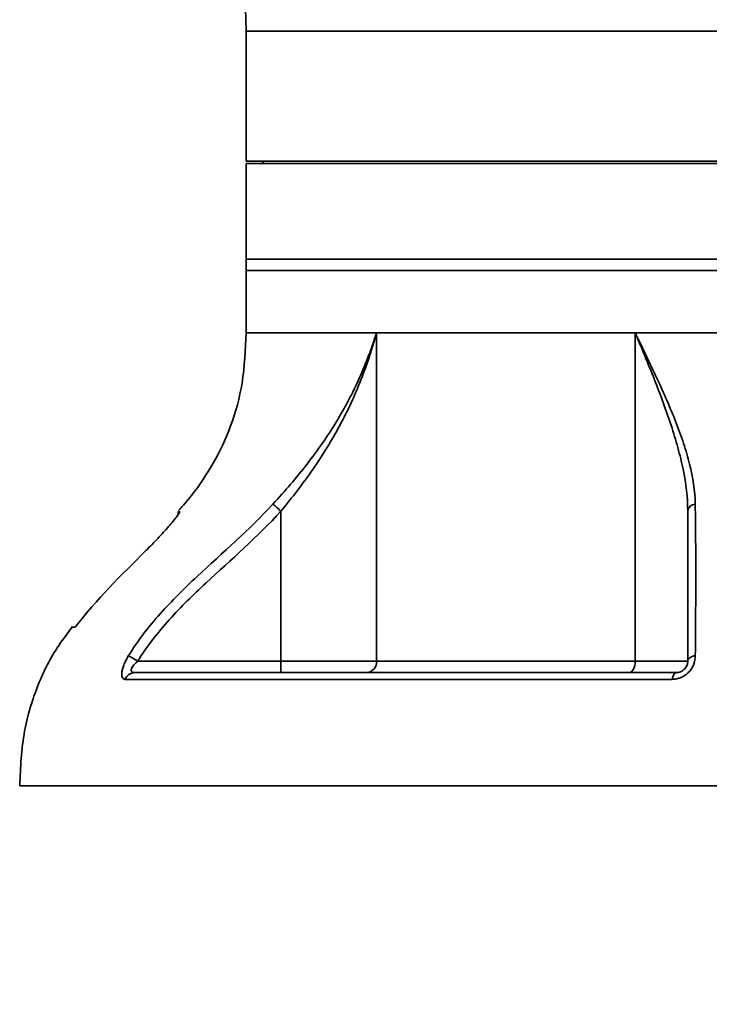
# Model space of a CAD drawing. Header units: millimetres. Extents: x 0 to 134, y 6 to 183.
# Tile 4 of 13: x 118.65 to 122.71, y 74.69 to 80.48. Entities that reach past the tile are written whole.
import ezdxf

# ---------------------------------------------------------------- set-up
doc = ezdxf.new("R2010")
doc.units = ezdxf.units.MM
doc.layers.add('SLD-0', color=179, linetype='Continuous')
doc.layers.add('标注层', color=7, linetype='Continuous')
doc.styles.add('SLDTEXTSTYLE1', font='GOTHIC.TTF', dxfattribs={"width": 0.79431})
doc.styles.add('SLDTEXTSTYLE2', font='GOTHIC.TTF', dxfattribs={"width": 0.913})
doc.dimstyles.new('SLDDIMSTYLE0', dxfattribs={"dimtxt": 2.5, "dimasz": 3.5, "dimexe": 0, "dimexo": 0.0625, "dimtad": 2, "dimlfac": 15, "dimrnd": 1e-09, "dimzin": 12, "dimdsep": 46, "dimtxsty": 'SLDTEXTSTYLE1', "dimblk1": 'NONE', "dimblk2": 'NONE', "dimsah": 1, "dimcen": 0.09, "dimadec": 0, "dimazin": 3, "dimtfac": 1, "dimtofl": 0, "dimtmove": 0, "dimatfit": 3, "dimldrblk": 'NONE', "dimfxl": 0, "dimfrac": 2, "dimtolj": 1, "dimtzin": 12, "dimarcsym": 0})

# ---------------------------------------------------------------- blocks, each defined once
blk = doc.blocks.new('_D_1')
at = {"layer": '标注层'}
for p, q in [((112.8029, 88.6482), (112.8029, 68.8888)), ((124.9129, 76.5715), (124.9129, 68.8888)), ((112.8029, 69.3888), (124.9129, 69.3888))]:
    blk.add_line(p, q, dxfattribs=at)
for points in [[(112.8029, 69.3888), (114.8029, 69.1388), (114.8029, 69.6388)], [(124.9129, 69.3888), (122.9129, 69.6388), (122.9129, 69.1388)]]:
    blk.add_solid(points, dxfattribs=at)
at = {"layer": '标注层', "insert": (114.5506, 72.6115), "char_height": 2.5, "attachment_point": 1, "style": 'SLDTEXTSTYLE2'}
blk.add_mtext('181.65', dxfattribs=at)
blk = doc.blocks.new('_NONE')

msp = doc.modelspace()

# ---------------------------------------------------------------- linework, layer by layer
at = {"layer": 'SLD-0', "color": 179, "linetype": 'Continuous', "lineweight": 35}
for p, q in [((119.97613, 80.54896), (119.97959, 80.41483)), ((119.97959, 80.41483), (119.97959, 79.64816)), ((129.84625, 79.64816), (119.97959, 79.64816)), ((120.07959, 79.64816), (120.07959, 79.63483)), ((119.97959, 79.63483), (119.97959, 79.07149)), ((129.84625, 79.63483), (119.97959, 79.63483)), ((119.97959, 79.07149), (119.97959, 79.00483)), ((129.84625, 79.07149), (119.97959, 79.07149)), ((119.97959, 79.00483), (119.97959, 78.63816)), ((119.97959, 79.00483), (129.84625, 79.00483)), ((124.91292, 78.63816), (119.97959, 78.63816)), ((120.74722, 78.63816), (119.97959, 78.63816)), ((120.74722, 78.63816), (120.74722, 76.70483)), ((122.27006, 78.63816), (120.74722, 78.63816)), ((127.55578, 78.63816), (122.27006, 78.63816)), ((122.27006, 76.70483), (122.27006, 78.63816)), ((120.14086, 77.62748), (120.13778, 77.63027)), ((120.14496, 77.62375), (120.14086, 77.62748)), ((120.14998, 77.61919), (120.14496, 77.62375)), ((120.15582, 77.61388), (120.14998, 77.61919)), ((120.16233, 77.60797), (120.15582, 77.61388)), ((119.57959, 77.58513), (119.57959, 77.5686)), ((119.57959, 77.58513), (119.58927, 77.58513)), ((120.16935, 77.60159), (120.16233, 77.60797)), ((120.17673, 77.59488), (120.16935, 77.60159)), ((120.18428, 77.58802), (120.17673, 77.59488)), ((120.18428, 76.70483), (120.18428, 77.58802)), ((118.97383, 76.90483), (118.94993, 76.90483)), ((119.29099, 76.73587), (119.28749, 76.73803)), ((119.29568, 76.73296), (119.29099, 76.73587)), ((119.30145, 76.72938), (119.29568, 76.73296)), ((119.30817, 76.72521), (119.30145, 76.72938)), ((119.31568, 76.72056), (119.30817, 76.72521)), ((119.32379, 76.71553), (119.31568, 76.72056)), ((119.33231, 76.71024), (119.32379, 76.71553)), ((119.34104, 76.70483), (119.33231, 76.71024)), ((119.34104, 76.70483), (120.18428, 76.70483)), ((120.18428, 76.70483), (120.74722, 76.70483)), ((120.18428, 76.70483), (120.18428, 76.63816)), ((120.74722, 76.70483), (122.27006, 76.70483)), ((122.26938, 76.69182), (122.26734, 76.67931)), ((122.27006, 76.70483), (122.26938, 76.69182)), ((122.27006, 76.70483), (122.57959, 76.70483)), ((122.57959, 76.70483), (122.58038, 76.71024)), ((122.58038, 76.71024), (122.58275, 76.71553)), ((122.58275, 76.71553), (122.58664, 76.72056)), ((122.58664, 76.72056), (122.59195, 76.72521)), ((122.59195, 76.72521), (122.59856, 76.72938)), ((122.59856, 76.72938), (122.60631, 76.73296)), ((122.60631, 76.73296), (122.61502, 76.73587)), ((122.61502, 76.73587), (122.62447, 76.73803)), ((119.32377, 76.63816), (122.51292, 76.63816)), ((122.24131, 76.63944), (122.23435, 76.63816)), ((122.24801, 76.64324), (122.24131, 76.63944)), ((122.25419, 76.6494), (122.24801, 76.64324)), ((122.2596, 76.65769), (122.25419, 76.6494)), ((122.26404, 76.66779), (122.2596, 76.65769)), ((122.26734, 76.67931), (122.26404, 76.66779)), ((122.50185, 76.63197), (122.49853, 76.6273)), ((122.50541, 76.63539), (122.50185, 76.63197)), ((122.50912, 76.63746), (122.50541, 76.63539)), ((122.51292, 76.63816), (122.50912, 76.63746)), ((122.48882, 76.59824), (119.26766, 76.59824)), ((122.4906, 76.60677), (122.48882, 76.59824)), ((122.49284, 76.61456), (122.4906, 76.60677)), ((122.4955, 76.62145), (122.49284, 76.61456)), ((122.49853, 76.6273), (122.4955, 76.62145)), ((124.91292, 75.97149), (118.64625, 75.97149))]:
    msp.add_line(p, q, dxfattribs=at)
at = {"layer": 'SLD-0', "color": 8, "linetype": 'Continuous', "lineweight": 35}
msp.add_line((129.84625, 80.41483), (119.97959, 80.41483), dxfattribs=at)
at = {"layer": 'SLD-0', "color": 179, "linetype": 'Continuous', "lineweight": 35}
for centre, radius, start, end in [((122.62924, 77.5803), 0.05025, 96.029826, 171.163052), ((120.68526, 76.70004), 0.06214, 275.229744, 4.414745), ((119.32515, 76.57682), 0.06135, 91.290405, 159.567804)]:
    msp.add_arc(centre, radius, start, end, dxfattribs=at)
for points, knots in [([(119.97959, 78.63816), (119.97536, 78.53908), (119.96741, 78.35268), (119.89751, 78.09338), (119.79268, 77.8719), (119.68377, 77.70782), (119.60741, 77.62077), (119.58176, 77.59152)], [0, 0, 0, 0, 0.2589051, 0.4870936, 0.6970521, 0.8982112, 1, 1, 1, 1]), ([(120.13778, 77.63027), (120.20856, 77.70759), (120.27577, 77.78546), (120.36922, 77.90561), (120.39917, 77.9462), (120.45648, 78.02872), (120.48386, 78.07069), (120.53534, 78.15511), (120.55954, 78.19769), (120.60499, 78.28376), (120.62627, 78.32732), (120.66578, 78.41502), (120.68404, 78.45917), (120.7093, 78.52591), (120.71736, 78.54825), (120.72895, 78.58188), (120.73272, 78.59311), (120.7401, 78.61562), (120.74373, 78.62699), (120.74722, 78.63816)], [0, 0, 0, 0, 0.25, 0.25, 0.375, 0.375, 0.5, 0.5, 0.625, 0.625, 0.75, 0.75, 0.875, 0.875, 0.9375, 0.9375, 0.96875, 0.96875, 1, 1, 1, 1]), ([(120.18428, 77.58802), (120.25093, 77.66869), (120.31404, 77.75019), (120.40125, 77.87596), (120.42911, 77.91845), (120.48222, 78.00476), (120.50748, 78.0486), (120.55486, 78.13675), (120.57706, 78.18118), (120.6186, 78.27086), (120.63798, 78.31617), (120.67386, 78.40727), (120.69037, 78.45307), (120.71316, 78.52218), (120.72042, 78.54529), (120.73083, 78.58005), (120.73422, 78.59166), (120.74084, 78.6149), (120.74409, 78.62662), (120.74722, 78.63816)], [0, 0, 0, 0, 0.25, 0.25, 0.375, 0.375, 0.5, 0.5, 0.625, 0.625, 0.75, 0.75, 0.875, 0.875, 0.9375, 0.9375, 0.96875, 0.96875, 1, 1, 1, 1]), ([(122.27006, 78.63816), (122.2922, 78.5931), (122.31409, 78.54817), (122.35683, 78.45922), (122.37774, 78.41507), (122.41829, 78.32738), (122.43795, 78.28379), (122.47533, 78.19765), (122.49309, 78.15503), (122.52618, 78.07054), (122.54155, 78.02856), (122.56888, 77.94612), (122.58087, 77.90557), (122.61086, 77.78549), (122.62288, 77.70763), (122.62396, 77.63027)], [0, 0, 0, 0, 0.125, 0.125, 0.25, 0.25, 0.375, 0.375, 0.5, 0.5, 0.625, 0.625, 0.75, 0.75, 1, 1, 1, 1]), ([(122.57959, 77.58802), (122.57959, 77.66892), (122.56958, 77.75063), (122.54386, 77.87666), (122.53349, 77.91923), (122.50974, 78.0057), (122.49632, 78.04969), (122.45293, 78.18205), (122.41973, 78.27133), (122.36611, 78.40733), (122.34758, 78.453), (122.31903, 78.52206), (122.30938, 78.54517), (122.29474, 78.57997), (122.28983, 78.5916), (122.27998, 78.61487), (122.27499, 78.6266), (122.27006, 78.63816)], [0, 0, 0, 0, 0.25, 0.25, 0.375, 0.375, 0.5, 0.5, 0.75, 0.75, 0.875, 0.875, 0.9375, 0.9375, 0.96875, 0.96875, 1, 1, 1, 1]), ([(119.28749, 76.73803), (119.31465, 76.78205), (119.34412, 76.82459), (119.40664, 76.9068), (119.43958, 76.94634), (119.54216, 77.06139), (119.6156, 77.13336), (119.84119, 77.34431), (119.99841, 77.47802), (120.13778, 77.63027)], [0, 0, 0, 0, 0.125, 0.125, 0.25, 0.25, 0.5, 0.5, 1, 1, 1, 1]), ([(122.62396, 77.63027), (122.62502, 77.55417), (122.62587, 77.48253), (122.62695, 77.3423), (122.62719, 77.27364), (122.62713, 77.13276), (122.62681, 77.0606), (122.62582, 76.90741), (122.62514, 76.82633), (122.62447, 76.73803)], [0, 0, 0, 0, 0.25, 0.25, 0.5, 0.5, 0.75, 0.75, 1, 1, 1, 1]), ([(120.18428, 77.58802), (120.04737, 77.43735), (119.89224, 77.30409), (119.66851, 77.09563), (119.59546, 77.02468), (119.45913, 76.87347), (119.39584, 76.7932), (119.34104, 76.70483)], [0, 0, 0, 0, 0.5, 0.5, 0.75, 0.75, 1, 1, 1, 1]), ([(119.58927, 77.58513), (119.59031, 77.58513), (119.58912, 77.58247), (119.58282, 77.57263), (119.57791, 77.56575), (119.5654, 77.54924), (119.55805, 77.53993), (119.54165, 77.51986), (119.53252, 77.50901), (119.51336, 77.48685), (119.50328, 77.47546), (119.48222, 77.45219), (119.47116, 77.44022), (119.43726, 77.40419), (119.41381, 77.38013), (119.38963, 77.35594)], [0, 0, 0, 0, 0.125, 0.125, 0.25, 0.25, 0.375, 0.375, 0.5, 0.5, 0.625, 0.625, 0.75, 0.75, 1, 1, 1, 1]), ([(122.57959, 76.70483), (122.57959, 76.7932), (122.57959, 76.87347), (122.57959, 77.02468), (122.57959, 77.09563), (122.57959, 77.30409), (122.57959, 77.43735), (122.57959, 77.58802)], [0, 0, 0, 0, 0.25, 0.25, 0.5, 0.5, 1, 1, 1, 1]), ([(118.95662, 76.9069), (118.9289, 76.87109), (118.84784, 76.7664), (118.74579, 76.56202), (118.66042, 76.28295), (118.65118, 76.07986), (118.64625, 75.97149)], [0, 0, 0, 0, 0.13511699, 0.39505187, 0.67722532, 1, 1, 1, 1]), ([(119.26766, 76.59824), (119.26389, 76.59824), (119.26052, 76.59914), (119.2548, 76.60281), (119.25241, 76.60563), (119.24718, 76.61688), (119.24627, 76.62831), (119.24923, 76.64904), (119.25094, 76.65668), (119.25555, 76.67228), (119.25843, 76.68033), (119.26529, 76.69684), (119.26925, 76.70526), (119.27784, 76.72176), (119.2825, 76.72993), (119.28749, 76.73803)], [0, 0, 0, 0, 0.125, 0.125, 0.25, 0.25, 0.5, 0.5, 0.625, 0.625, 0.75, 0.75, 0.875, 0.875, 1, 1, 1, 1]), ([(119.34104, 76.70483), (119.33299, 76.69833), (119.32542, 76.69143), (119.31547, 76.68007), (119.31248, 76.6762), (119.30744, 76.66827), (119.30544, 76.66426), (119.3031, 76.65678), (119.30274, 76.65326), (119.30381, 76.64729), (119.30516, 76.64496), (119.31104, 76.63949), (119.31702, 76.63816), (119.32377, 76.63816)], [0, 0, 0, 0, 0.25, 0.25, 0.375, 0.375, 0.5, 0.5, 0.625, 0.625, 0.75, 0.75, 1, 1, 1, 1]), ([(122.62447, 76.73803), (122.62435, 76.72182), (122.62151, 76.70502), (122.61223, 76.68016), (122.6083, 76.67197), (122.5988, 76.65632), (122.59312, 76.64872), (122.58042, 76.63493), (122.57336, 76.62865), (122.55787, 76.61757), (122.54976, 76.61298), (122.53284, 76.60557), (122.52393, 76.60275), (122.50635, 76.59912), (122.49758, 76.59824), (122.48882, 76.59824)], [0, 0, 0, 0, 0.25, 0.25, 0.375, 0.375, 0.5, 0.5, 0.625, 0.625, 0.75, 0.75, 0.875, 0.875, 1, 1, 1, 1]), ([(122.51292, 76.63816), (122.51685, 76.63816), (122.52091, 76.6385), (122.52932, 76.64007), (122.53375, 76.64132), (122.54259, 76.64494), (122.54708, 76.64734), (122.55557, 76.65333), (122.55942, 76.65679), (122.56952, 76.66817), (122.5737, 76.67632), (122.57868, 76.69133), (122.57959, 76.69833), (122.57959, 76.70483)], [0, 0, 0, 0, 0.125, 0.125, 0.25, 0.25, 0.375, 0.375, 0.5, 0.5, 0.75, 0.75, 1, 1, 1, 1])]:
    msp.add_open_spline(points, degree=3, knots=knots, dxfattribs=at)
msp.add_open_spline([(119.38963, 77.35594), (119.24498, 77.2112), (119.09711, 77.06944), (118.97383, 76.90483)], degree=3, dxfattribs=at)

# ---------------------------------------------------------------- dimensions: what is measured, and where the dimension line sits
at = {"layer": '标注层'}
dim = msp.add_linear_dim(base=(112.80292, 69.38879), p1=(124.91292, 77.07149), p2=(112.80292, 89.14816), dimstyle='SLDDIMSTYLE0', dxfattribs=at)
dim.commit()
dim.dimension.update_dxf_attribs({"geometry": '_D_1', "text_midpoint": (118.85792, 69.38879), "dimtype": 160})

doc.saveas('drawing.dxf')
